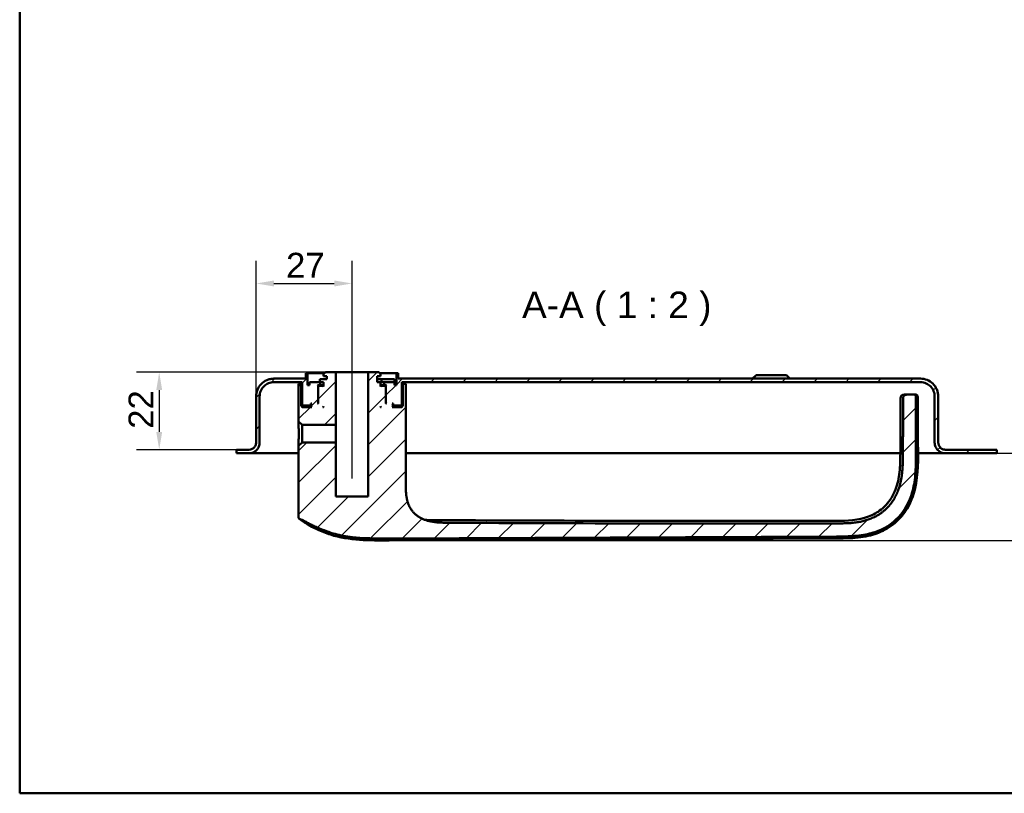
# Model space of a CAD drawing. Header units: millimetres. Extents: x 20 to 833, y 20 to 574.
# Tile 1 of 17: x 20 to 297, y 20 to 238. Entities that reach past the tile are written whole.
import ezdxf

# ---------------------------------------------------------------- set-up
doc = ezdxf.new("R2010")
doc.units = ezdxf.units.MM
doc.header["$LTSCALE"] = 2
for name, color, linetype, lineweight in [('Bemaßungen(DIN)', 7, 'Continuous', 25), ('Mittellinie(DIN)', 7, 'Continuous', 25), ('Sichtbare Kanten(DIN)', 7, 'Continuous', 50), ('Skizziergeometrie(DIN)', 7, 'Continuous', 50), ('Symbole(DIN)', 7, 'Continuous', 25)]:
    doc.layers.add(name, color=color, linetype=linetype, lineweight=lineweight)
doc.layers.add('Schraffur', color=179, linetype='Continuous', lineweight=9, true_color=0x1e1e47)
doc.styles.add('Aktuell-DINGroßer Text', font='arial.ttf')
doc.styles.add('STANDARD-DIN~0', font='arial.ttf')
doc.dimstyles.new('CAD-LAN', dxfattribs={"dimscale": 2, "dimtxt": 3.5, "dimasz": 2.5, "dimexe": 3.175, "dimexo": 0, "dimgap": 0.8, "dimtad": 1, "dimrnd": 1e-08, "dimtxsty": 'STANDARD-DIN~0', "dimcen": 0.09, "dimdle": 10, "dimclrd": 250, "dimclre": 250, "dimclrt": 250, "dimadec": 0, "dimazin": 2, "dimtfac": 1, "dimtmove": 0, "dimatfit": 3, "dimfxl": 1, "dimtolj": 1, "dimtzin": 0, "dimlwd": 25, "dimlwe": 25, "dimarcsym": 0})

# ---------------------------------------------------------------- blocks, each defined once
blk = doc.blocks.new('Ränder Standardrahmen')
at = {"layer": 'Skizziergeometrie(DIN)', "flags": 128}
blk.add_lwpolyline([(10, 10), (10, 287), (410, 287), (410, 10), (10, 10)], dxfattribs=at)
blk = doc.blocks.new('*D24')
at = {"layer": 'Bemaßungen(DIN)', "color": 250, "linetype": 'Continuous', "lineweight": 25, "true_color": 0x3f3f3f, "transparency": 16777216}
for p, q in [((86.55, 131.76), (86.55, 169.91)), ((113.55, 143.56), (113.55, 169.91)), ((91.55, 163.56), (108.55, 163.56))]:
    blk.add_line(p, q, dxfattribs=at)
at = {"layer": 'Bemaßungen(DIN)', "color": 250, "linetype": 'Continuous', "true_color": 0x3f3f3f, "transparency": 16777216}
for points in [[(91.55, 164.39), (91.55, 162.72), (86.55, 163.56)], [(108.55, 164.39), (108.55, 162.72), (113.55, 163.56)]]:
    blk.add_solid(points, dxfattribs=at)
at = {"layer": 'Defpoints', "color": 0, "linetype": 'Continuous', "transparency": 16777216}
for p in [(113.55, 163.56), (113.55, 143.56), (86.55, 131.76)]:
    blk.add_point(p, dxfattribs=at)
at = {"layer": 'Bemaßungen(DIN)', "color": 250, "linetype": 'Continuous', "lineweight": 25, "true_color": 0x3f3f3f, "transparency": 16777216, "insert": (94.97, 172.19), "char_height": 7, "attachment_point": 1, "style": 'STANDARD-DIN~0'}
blk.add_mtext('\\A1;27', dxfattribs=at)
blk = doc.blocks.new('*D25')
at = {"layer": 'Bemaßungen(DIN)', "color": 250, "linetype": 'Continuous', "lineweight": 25, "true_color": 0x3f3f3f, "transparency": 16777216}
for p, q in [((106.05, 138.56), (52.92, 138.56)), ((59.27, 133.56), (59.27, 121.76)), ((83.3, 116.76), (52.92, 116.76))]:
    blk.add_line(p, q, dxfattribs=at)
at = {"layer": 'Bemaßungen(DIN)', "color": 250, "linetype": 'Continuous', "true_color": 0x3f3f3f, "transparency": 16777216}
for points in [[(58.44, 133.56), (60.1, 133.56), (59.27, 138.56)], [(58.44, 121.76), (60.1, 121.76), (59.27, 116.76)]]:
    blk.add_solid(points, dxfattribs=at)
at = {"layer": 'Defpoints', "color": 0, "linetype": 'Continuous', "transparency": 16777216}
for p in [(106.05, 138.56), (59.27, 116.76), (83.3, 116.76)]:
    blk.add_point(p, dxfattribs=at)
at = {"layer": 'Bemaßungen(DIN)', "color": 250, "linetype": 'Continuous', "lineweight": 25, "true_color": 0x3f3f3f, "transparency": 16777216, "insert": (50.64, 122.62), "char_height": 7, "attachment_point": 1, "rotation": 90, "style": 'STANDARD-DIN~0'}
blk.add_mtext('\\A1;22', dxfattribs=at)
blk = doc.blocks.new('*D26')
at = {"layer": 'Bemaßungen(DIN)', "color": 250, "linetype": 'Continuous', "lineweight": 25, "true_color": 0x3f3f3f, "transparency": 16777216}
for p, q in [((295.05, 115.76), (329.99, 115.76)), ((323.64, 96.22), (323.64, 110.76)), ((121.93, 91.22), (329.99, 91.22))]:
    blk.add_line(p, q, dxfattribs=at)
at = {"layer": 'Bemaßungen(DIN)', "color": 250, "linetype": 'Continuous', "true_color": 0x3f3f3f, "transparency": 16777216}
for points in [[(322.8, 110.76), (324.47, 110.76), (323.64, 115.76)], [(322.8, 96.22), (324.47, 96.22), (323.64, 91.22)]]:
    blk.add_solid(points, dxfattribs=at)
at = {"layer": 'Defpoints', "color": 0, "linetype": 'Continuous', "transparency": 16777216}
for p in [(295.05, 115.76), (323.64, 115.76), (121.93, 91.22)]:
    blk.add_point(p, dxfattribs=at)
at = {"layer": 'Bemaßungen(DIN)', "color": 250, "linetype": 'Continuous', "lineweight": 25, "true_color": 0x3f3f3f, "transparency": 16777216, "insert": (314.89, 98.39), "char_height": 7, "attachment_point": 1, "rotation": 90, "style": 'STANDARD-DIN~0'}
blk.add_mtext('\\A1;25', dxfattribs=at)

msp = doc.modelspace()

# ---------------------------------------------------------------- hatches: boundary and pattern name
at = {"layer": 'Schraffur'}
h = msp.add_hatch(dxfattribs=at)
h.set_pattern_fill('ANSI31', color=256, scale=50.8, style=0)
h.set_pattern_definition([(45, (0, 0), (-4.49013, 4.49013), [])])
edge = h.paths.add_edge_path()
edge.add_line((87.546, 118.758), (87.546, 131.758))
edge.add_spline(control_points=[(87.546, 131.758), (87.546, 132.036), (87.574, 132.313), (87.687, 132.849), (87.769, 133.106), (88.087, 133.836), (88.391, 134.273), (89.138, 134.993), (89.571, 135.275), (90.522, 135.66), (91.03, 135.758), (91.546, 135.758)], knot_values=[-0.6314442, -0.6314442, -0.6314442, -0.6314442, -0.5478443, -0.5478443, -0.4667749, -0.4667749, -0.3085769, -0.3085769, -0.1547676, -0.1547676, 0, 0, 0, 0], degree=3, periodic=0)
edge.add_line((91.546, 135.758), (99.546, 135.758))
edge.add_line((99.546, 135.758), (99.546, 129.358))
edge.add_line((99.546, 129.358), (99.746, 129.158))
edge.add_line((99.746, 129.158), (101.846, 129.158))
edge.add_line((101.846, 129.158), (101.946, 129.258))
edge.add_line((101.946, 129.258), (101.946, 129.758))
edge.add_line((101.946, 129.758), (102.246, 129.758))
edge.add_line((102.246, 129.758), (102.046, 129.558))
edge.add_line((102.046, 129.558), (102.046, 128.958))
edge.add_line((102.046, 128.958), (102.246, 128.758))
edge.add_line((102.246, 128.758), (99.546, 128.758))
edge.add_line((99.546, 128.758), (99.246, 129.058))
edge.add_line((99.246, 129.058), (99.246, 135.258))
edge.add_line((99.246, 135.258), (98.503, 135.258))
edge.add_line((98.503, 135.258), (98.503, 132.758))
edge.add_line((98.503, 132.758), (98.503, 124.701))
edge.add_line((98.503, 124.701), (99.487, 123.716))
edge.add_line((99.487, 123.716), (108.996, 123.716))
edge.add_line((108.996, 123.716), (108.996, 138.558))
edge.add_line((108.996, 138.558), (106.046, 138.558))
edge.add_line((106.046, 138.558), (105.546, 138.058))
edge.add_line((105.546, 138.058), (105.546, 137.458))
edge.add_line((105.546, 137.458), (106.446, 137.458))
edge.add_line((106.446, 137.458), (106.446, 136.658))
edge.add_line((106.446, 136.658), (104.529, 136.658))
edge.add_line((104.529, 136.658), (104.529, 135.758))
edge.add_line((104.529, 135.758), (101.546, 135.758))
edge.add_line((101.546, 135.758), (101.546, 134.958))
edge.add_line((101.546, 134.958), (101.046, 134.958))
edge.add_line((101.046, 134.958), (101.046, 138.258))
edge.add_line((101.046, 138.258), (100.546, 138.258))
edge.add_line((100.546, 138.258), (100.546, 136.758))
edge.add_line((100.546, 136.758), (91.545, 136.758))
edge.add_spline(control_points=[(91.545, 136.758), (91.198, 136.758), (90.852, 136.722), (90.181, 136.581), (89.86, 136.478), (88.947, 136.081), (88.402, 135.701), (87.502, 134.767), (87.149, 134.226), (86.668, 133.037), (86.545, 132.402), (86.545, 131.758)], knot_values=[-0.7893052, -0.7893052, -0.7893052, -0.7893052, -0.6848053, -0.6848053, -0.5834686, -0.5834686, -0.3857211, -0.3857211, -0.1934595, -0.1934595, 0, 0, 0, 0], degree=3, periodic=0)
edge.add_line((86.545, 131.758), (86.545, 118.758))
edge.add_spline(control_points=[(86.545, 118.758), (86.545, 118.618), (86.531, 118.48), (86.475, 118.212), (86.434, 118.083), (86.275, 117.718), (86.123, 117.5), (85.749, 117.14), (85.533, 116.999), (85.057, 116.806), (84.803, 116.758), (84.545, 116.758)], knot_values=[-0.3157221, -0.3157221, -0.3157221, -0.3157221, -0.2739221, -0.2739221, -0.2333875, -0.2333875, -0.1542884, -0.1542884, -0.0773838, -0.0773838, -0.0000019, -0.0000019, -0.0000019, -0.0000019], degree=3, periodic=0)
edge.add_line((84.545, 116.758), (82.046, 116.758))
edge.add_line((82.046, 116.758), (82.046, 116.728))
edge.add_line((82.046, 116.728), (81.046, 116.728))
edge.add_line((81.046, 116.728), (81.046, 115.758))
edge.add_line((81.046, 115.758), (84.546, 115.758))
edge.add_spline(control_points=[(84.546, 115.758), (84.754, 115.758), (84.962, 115.779), (85.364, 115.864), (85.557, 115.925), (86.104, 116.164), (86.432, 116.392), (86.972, 116.952), (87.183, 117.277), (87.472, 117.99), (87.546, 118.371), (87.546, 118.758)], knot_values=[-0.4735831, -0.4735831, -0.4735831, -0.4735831, -0.4108832, -0.4108832, -0.3500812, -0.3500812, -0.2314327, -0.2314327, -0.1160757, -0.1160757, 0, 0, 0, 0], degree=3, periodic=0)
h.paths.add_polyline_path([(104.246, 134.758), (104.046, 134.558), (104.046, 129.758), (103.796, 129.758), (103.996, 129.958), (103.996, 134.758), (103.796, 134.958), (104.546, 134.958), (104.546, 135.758), (105.546, 135.758), (105.546, 134.558), (105.346, 134.758)], flags=0)
h.paths.add_polyline_path([(105.546, 128.958), (105.546, 128.758), (105.346, 128.758)], flags=0)
edge = h.paths.add_edge_path()
edge.add_line((121.046, 138.558), (118.096, 138.558))
edge.add_line((118.096, 138.558), (118.096, 103.558))
edge.add_line((118.096, 103.558), (108.996, 103.558))
edge.add_line((108.996, 103.558), (108.996, 118.799))
edge.add_line((108.996, 118.799), (99.487, 118.799))
edge.add_line((99.487, 118.799), (98.503, 117.815))
edge.add_line((98.503, 117.815), (98.503, 97.845))
edge.add_spline(control_points=[(98.503, 97.845), (98.503, 97.753), (98.503, 97.66), (98.53, 97.528), (98.546, 97.482), (98.598, 97.395), (98.632, 97.359), (98.754, 97.269), (98.855, 97.231), (98.96, 97.189)], knot_values=[-0.0976377, -0.0976377, -0.0976377, -0.0976377, -0.06823, -0.06823, -0.0514817, -0.0514817, -0.0338045, -0.0338045, -0.0000168, -0.0000168, -0.0000168, -0.0000168], degree=3, periodic=0)
edge.add_spline(control_points=[(98.96, 97.189), (99.01, 97.169), (99.061, 97.149), (99.113, 97.127), (99.37, 97.02), (99.621, 96.904), (99.87, 96.784), (99.92, 96.76), (99.97, 96.736), (100.02, 96.712), (100.07, 96.687), (100.119, 96.663), (100.169, 96.638), (100.466, 96.491), (100.762, 96.339), (101.057, 96.186), (101.155, 96.135), (101.253, 96.085), (101.352, 96.034), (101.745, 95.831), (102.14, 95.629), (102.543, 95.433), (102.946, 95.237), (103.28, 95.083), (103.744, 94.879)], knot_values=[0, 0, 0, 0, 0.0162623, 0.0162623, 0.0162623, 0.0975741, 0.0975741, 0.0975741, 0.1138364, 0.1138364, 0.1138364, 0.1300988, 0.1300988, 0.1300988, 0.2276728, 0.2276728, 0.2276728, 0.2601975, 0.2601975, 0.2601975, 0.3902963, 0.3902963, 0.3902963, 0.5203951, 0.5203951, 0.5203951, 0.5203951], degree=3, periodic=0)
edge.add_spline(control_points=[(103.744, 94.879), (105.57, 94.075), (107.25, 93.459), (108.785, 93.033)], knot_values=[0, 0, 0, 0, 0.5374565, 0.5374565, 0.5374565, 0.5374565], degree=3, periodic=0)
edge.add_spline(control_points=[(108.785, 93.033), (110.299, 92.613), (111.909, 92.308), (113.689, 92.104)], knot_values=[0, 0, 0, 0, 0.5001725, 0.5001725, 0.5001725, 0.5001725], degree=3, periodic=0)
edge.add_spline(control_points=[(113.689, 92.104), (115.043, 91.949), (116.425, 91.859), (117.985, 91.815), (119.544, 91.771), (121.012, 91.779), (122.478, 91.785)], knot_values=[0, 0, 0, 0, 0.4403832, 0.4403832, 0.4403832, 0.8807664, 0.8807664, 0.8807664, 0.8807664], degree=3, periodic=0)
edge.add_line((122.478, 91.785), (249.951, 92.332))
edge.add_spline(control_points=[(249.951, 92.332), (251.021, 92.336), (252.092, 92.339), (253.233, 92.38), (254.375, 92.42), (255.378, 92.496), (256.241, 92.596), (257.968, 92.798), (259.373, 93.112), (260.696, 93.553), (265.987, 95.317), (269.61, 99.2), (271.224, 104.836), (271.627, 106.246), (271.91, 107.741), (272.085, 109.578), (272.172, 110.497), (272.234, 111.563), (272.262, 112.777), (272.291, 113.992), (272.284, 115.13), (272.279, 116.267)], knot_values=[0, 0, 0, 0, 0.2406476, 0.2406476, 0.2406476, 0.4812952, 0.4812952, 0.4812952, 0.9625904, 0.9625904, 0.9625904, 2.8877711, 2.8877711, 2.8877711, 3.3690663, 3.3690663, 3.3690663, 3.6097139, 3.6097139, 3.6097139, 3.8503615, 3.8503615, 3.8503615, 3.8503615], degree=3, periodic=0)
edge.add_spline(control_points=[(272.279, 116.267), (272.274, 117.552), (272.268, 118.838), (272.263, 120.123), (272.255, 122.061), (272.247, 124.068), (272.241, 126.016), (272.235, 127.943), (272.231, 129.774), (272.231, 131.692)], knot_values=[0, 0, 0, 0, 0.2736533, 0.2736533, 0.2736533, 0.6863138, 0.6863138, 0.6863138, 1.0946134, 1.0946134, 1.0946134, 1.0946134], degree=3, periodic=0)
edge.add_spline(control_points=[(272.231, 131.692), (272.231, 131.797), (272.231, 131.906), (272.194, 132.039), (272.178, 132.076), (272.132, 132.142), (272.104, 132.168), (272.029, 132.215), (271.982, 132.231), (271.849, 132.258), (271.757, 132.258), (271.666, 132.258)], knot_values=[-0.099681, -0.099681, -0.099681, -0.099681, -0.0686628, -0.0686628, -0.0555765, -0.0555765, -0.0431631, -0.0431631, -0.027324, -0.027324, -0.0000075, -0.0000075, -0.0000075, -0.0000075], degree=3, periodic=0)
edge.add_line((271.666, 132.258), (270.076, 132.258))
edge.add_spline(control_points=[(270.076, 132.258), (269.5, 132.258), (268.978, 132.258), (268.665, 131.917), (268.665, 131.41), (268.665, 130.844)], knot_values=[0, 0, 0, 0, 0, 0, 1, 1, 1, 1, 1, 1], degree=5, periodic=0)
edge.add_spline(control_points=[(268.665, 130.844), (268.664, 127.48), (268.647, 123.592), (268.617, 116.295)], knot_values=[0, 0, 0, 0, 1.0033721, 1.0033721, 1.0033721, 1.0033721], weights=[1.0000845, 1.0006869, 1.00552, 1.044297], degree=3, periodic=0)
edge.add_spline(control_points=[(268.617, 116.295), (268.583, 108.204), (268.555, 101.724), (262.363, 96.047), (256.403, 96.019), (249.867, 95.995)], knot_values=[0, 0, 0, 0, 0, 0, 1, 1, 1, 1, 1, 1], degree=5, periodic=0)
edge.add_spline(control_points=[(249.867, 95.995), (213.67, 95.867), (177.473, 96.009), (141.277, 96.167)], knot_values=[0.0000183, 0.0000183, 0.0000183, 0.0000183, 10.8591286, 10.8591286, 10.8591286, 10.8591286], degree=3, periodic=0)
edge.add_spline(control_points=[(141.277, 96.167), (136.243, 96.189), (132.216, 96.207), (128.689, 99.337), (128.689, 102.895), (128.689, 107.341)], knot_values=[0, 0, 0, 0, 0, 0, 1, 1, 1, 1, 1, 1], degree=5, periodic=0)
edge.add_line((128.689, 107.341), (128.689, 132.758))
edge.add_line((128.689, 132.758), (128.689, 135.258))
edge.add_line((128.689, 135.258), (127.846, 135.258))
edge.add_line((127.846, 135.258), (127.846, 129.058))
edge.add_line((127.846, 129.058), (127.546, 128.758))
edge.add_line((127.546, 128.758), (124.846, 128.758))
edge.add_line((124.846, 128.758), (125.046, 128.958))
edge.add_line((125.046, 128.958), (125.046, 129.558))
edge.add_line((125.046, 129.558), (124.846, 129.758))
edge.add_line((124.846, 129.758), (125.146, 129.758))
edge.add_line((125.146, 129.758), (125.146, 129.258))
edge.add_line((125.146, 129.258), (125.246, 129.158))
edge.add_line((125.246, 129.158), (127.346, 129.158))
edge.add_line((127.346, 129.158), (127.546, 129.358))
edge.add_line((127.546, 129.358), (127.546, 135.758))
edge.add_line((127.546, 135.758), (273.546, 135.758))
edge.add_spline(control_points=[(273.546, 135.758), (273.824, 135.758), (274.101, 135.729), (274.637, 135.616), (274.894, 135.534), (275.624, 135.216), (276.06, 134.912), (276.78, 134.165), (277.063, 133.732), (277.448, 132.781), (277.546, 132.274), (277.546, 131.758)], knot_values=[-0.6314442, -0.6314442, -0.6314442, -0.6314442, -0.5478443, -0.5478443, -0.4667749, -0.4667749, -0.3085769, -0.3085769, -0.1547676, -0.1547676, 0, 0, 0, 0], degree=3, periodic=0)
edge.add_line((277.546, 131.758), (277.546, 118.758))
edge.add_spline(control_points=[(277.546, 118.758), (277.546, 118.549), (277.567, 118.341), (277.651, 117.939), (277.713, 117.746), (277.951, 117.199), (278.18, 116.871), (278.74, 116.331), (279.065, 116.12), (279.778, 115.831), (280.159, 115.758), (280.546, 115.758)], knot_values=[-0.4735831, -0.4735831, -0.4735831, -0.4735831, -0.4108832, -0.4108832, -0.3500812, -0.3500812, -0.2314327, -0.2314327, -0.1160757, -0.1160757, 0, 0, 0, 0], degree=3, periodic=0)
edge.add_line((280.546, 115.758), (295.046, 115.758))
edge.add_line((295.046, 115.758), (295.046, 116.758))
edge.add_line((295.046, 116.758), (280.545, 116.758))
edge.add_spline(control_points=[(280.545, 116.758), (280.406, 116.758), (280.268, 116.772), (280, 116.828), (279.871, 116.869), (279.506, 117.028), (279.288, 117.18), (278.928, 117.554), (278.787, 117.77), (278.594, 118.246), (278.545, 118.5), (278.545, 118.758)], knot_values=[-0.3157143, -0.3157143, -0.3157143, -0.3157143, -0.2739221, -0.2739221, -0.2333875, -0.2333875, -0.1542884, -0.1542884, -0.0773838, -0.0773838, 0, 0, 0, 0], degree=3, periodic=0)
edge.add_line((278.545, 118.758), (278.545, 131.758))
edge.add_spline(control_points=[(278.545, 131.758), (278.545, 132.105), (278.51, 132.452), (278.369, 133.122), (278.266, 133.443), (277.869, 134.356), (277.489, 134.901), (276.555, 135.801), (276.014, 136.154), (274.824, 136.636), (274.19, 136.758), (273.545, 136.758)], knot_values=[-0.7893052, -0.7893052, -0.7893052, -0.7893052, -0.6848053, -0.6848053, -0.5834686, -0.5834686, -0.3857211, -0.3857211, -0.1934595, -0.1934595, 0, 0, 0, 0], degree=3, periodic=0)
edge.add_line((273.545, 136.758), (126.546, 136.758))
edge.add_line((126.546, 136.758), (126.546, 138.258))
edge.add_line((126.546, 138.258), (126.046, 138.258))
edge.add_line((126.046, 138.258), (126.046, 134.958))
edge.add_line((126.046, 134.958), (125.546, 134.958))
edge.add_line((125.546, 134.958), (125.546, 135.758))
edge.add_line((125.546, 135.758), (122.546, 135.758))
edge.add_line((122.546, 135.758), (122.546, 134.958))
edge.add_line((122.546, 134.958), (123.296, 134.958))
edge.add_line((123.296, 134.958), (123.096, 134.758))
edge.add_line((123.096, 134.758), (123.096, 129.958))
edge.add_line((123.096, 129.958), (123.296, 129.758))
edge.add_line((123.296, 129.758), (123.046, 129.758))
edge.add_line((123.046, 129.758), (123.046, 134.558))
edge.add_line((123.046, 134.558), (122.846, 134.758))
edge.add_line((122.846, 134.758), (121.746, 134.758))
edge.add_line((121.746, 134.758), (121.546, 134.558))
edge.add_line((121.546, 134.558), (121.546, 135.758))
edge.add_line((121.546, 135.758), (120.646, 135.758))
edge.add_line((120.646, 135.758), (120.646, 137.458))
edge.add_line((120.646, 137.458), (121.546, 137.458))
edge.add_line((121.546, 137.458), (121.546, 138.058))
edge.add_line((121.546, 138.058), (121.046, 138.558))
h.paths.add_polyline_path([(121.546, 128.758), (121.546, 128.958), (121.746, 128.758)], flags=0)

# ---------------------------------------------------------------- linework, layer by layer
at = {"layer": 'Mittellinie(DIN)', "linetype": 'Continuous'}
msp.add_line((113.546, 108.637), (113.546, 143.558), dxfattribs=at)
at = {"layer": 'Sichtbare Kanten(DIN)'}
for p, q in [((100.546, 136.758), (91.545, 136.758)), ((101.046, 138.258), (100.546, 138.258)), ((100.546, 138.258), (100.546, 136.758)), ((100.546, 138.258), (100.546, 136.758)), ((101.046, 134.958), (101.046, 138.258)), ((101.046, 138.258), (105.746, 138.258)), ((106.446, 136.658), (104.529, 136.658)), ((104.529, 136.658), (104.529, 135.758)), ((104.529, 136.658), (104.529, 135.758)), ((106.046, 138.558), (105.546, 138.058)), ((106.046, 138.558), (105.546, 138.058)), ((105.546, 138.058), (105.546, 137.458)), ((105.546, 137.458), (105.546, 138.058)), ((105.546, 137.458), (106.446, 137.458)), ((108.996, 138.558), (106.046, 138.558)), ((106.446, 137.458), (106.446, 136.658)), ((106.446, 136.658), (106.446, 137.458)), ((108.996, 123.716), (108.996, 138.558)), ((108.996, 138.558), (118.096, 138.558)), ((121.046, 138.558), (118.096, 138.558)), ((118.096, 138.558), (118.096, 103.558)), ((120.646, 135.758), (120.646, 137.458)), ((120.646, 137.458), (121.546, 137.458)), ((120.646, 135.758), (120.646, 137.458)), ((121.804, 136.658), (120.646, 136.658)), ((121.546, 138.058), (121.046, 138.558)), ((121.046, 138.558), (121.546, 138.058)), ((121.346, 138.258), (126.046, 138.258)), ((121.546, 137.458), (121.546, 138.058)), ((121.546, 137.458), (121.546, 138.058)), ((121.804, 136.658), (121.804, 135.758)), ((125.504, 136.658), (121.804, 136.658)), ((125.504, 136.658), (125.504, 135.758)), ((126.546, 138.258), (126.046, 138.258)), ((126.046, 138.258), (126.046, 134.958)), ((126.546, 136.758), (126.546, 138.258)), ((126.546, 138.258), (126.546, 136.758)), ((273.545, 136.758), (126.546, 136.758)), ((227.296, 137.758), (226.296, 136.758)), ((227.296, 137.758), (235.796, 137.758)), ((235.796, 137.758), (236.796, 136.758)), ((91.546, 135.758), (99.546, 135.758)), ((99.246, 135.258), (98.503, 135.258)), ((98.503, 135.258), (98.503, 132.758)), ((99.246, 129.058), (99.246, 135.258)), ((99.546, 135.258), (99.246, 135.258)), ((99.546, 135.758), (99.546, 129.358)), ((99.546, 135.758), (99.546, 129.358)), ((101.546, 134.958), (101.046, 134.958)), ((104.529, 135.758), (101.546, 135.758)), ((101.546, 135.758), (101.546, 134.958)), ((101.546, 134.958), (101.546, 135.758)), ((103.996, 134.758), (103.796, 134.958)), ((103.796, 134.958), (104.546, 134.958)), ((103.996, 129.958), (103.996, 134.758)), ((103.996, 134.758), (104.246, 134.758)), ((104.246, 134.758), (104.046, 134.558)), ((104.246, 134.758), (104.046, 134.558)), ((104.046, 134.558), (104.046, 129.758)), ((104.046, 134.558), (104.046, 129.758)), ((105.346, 134.758), (104.246, 134.758)), ((104.546, 134.958), (104.546, 135.758)), ((104.546, 135.758), (105.546, 135.758)), ((105.546, 134.958), (104.546, 134.958)), ((105.546, 134.558), (105.346, 134.758)), ((105.546, 134.758), (105.346, 134.758)), ((105.546, 135.758), (105.546, 134.558)), ((105.546, 134.558), (105.546, 135.758)), ((121.546, 135.758), (120.646, 135.758)), ((121.546, 134.558), (121.546, 135.758)), ((121.546, 135.758), (121.804, 135.758)), ((121.546, 134.558), (121.546, 135.758)), ((122.546, 134.958), (121.546, 134.958)), ((121.746, 134.758), (121.546, 134.558)), ((121.746, 134.758), (121.546, 134.758)), ((122.846, 134.758), (121.746, 134.758)), ((121.804, 135.758), (122.524, 135.758)), ((122.524, 135.758), (122.546, 135.758)), ((125.546, 135.758), (122.546, 135.758)), ((122.546, 135.758), (122.546, 134.958)), ((122.546, 134.958), (123.296, 134.958)), ((123.046, 134.558), (122.846, 134.758)), ((122.846, 134.758), (123.096, 134.758)), ((122.846, 134.758), (123.046, 134.558)), ((123.046, 129.758), (123.046, 134.558)), ((123.046, 134.558), (123.046, 129.758)), ((123.296, 134.958), (123.096, 134.758)), ((123.096, 134.758), (123.096, 129.958)), ((125.546, 134.958), (125.546, 135.758)), ((125.546, 134.958), (125.546, 135.758)), ((126.046, 134.958), (125.546, 134.958)), ((127.546, 129.358), (127.546, 135.758)), ((127.546, 135.758), (273.546, 135.758)), ((127.546, 135.758), (127.546, 129.358)), ((127.846, 135.258), (127.546, 135.258)), ((128.689, 135.258), (127.846, 135.258)), ((127.846, 135.258), (127.846, 129.058)), ((128.689, 132.758), (128.689, 135.258)), ((128.689, 132.758), (128.689, 135.258)), ((86.545, 131.758), (86.545, 118.758)), ((86.545, 118.758), (86.545, 131.758)), ((87.546, 118.758), (87.546, 131.758)), ((98.503, 124.701), (98.503, 132.758)), ((98.503, 132.758), (98.503, 132.758)), ((98.503, 132.758), (98.503, 124.701)), ((128.689, 132.758), (128.689, 107.341)), ((128.689, 132.758), (128.689, 107.341)), ((270.076, 132.258), (269.373, 132.258)), ((271.666, 132.258), (270.076, 132.258)), ((277.546, 131.758), (277.546, 118.758)), ((278.545, 118.758), (278.545, 131.758)), ((278.546, 131.758), (278.545, 131.758)), ((278.546, 118.758), (278.546, 131.758)), ((99.546, 128.758), (99.246, 129.058)), ((102.046, 129.058), (99.246, 129.058)), ((99.546, 129.358), (99.746, 129.158)), ((99.746, 129.158), (99.546, 129.358)), ((102.246, 128.758), (99.546, 128.758)), ((99.746, 129.158), (101.846, 129.158)), ((101.846, 129.158), (101.946, 129.258)), ((101.846, 129.158), (102.046, 129.158)), ((101.946, 129.258), (101.946, 129.758)), ((101.946, 129.758), (102.246, 129.758)), ((102.046, 129.258), (101.946, 129.258)), ((102.246, 129.758), (102.046, 129.558)), ((102.246, 129.758), (102.046, 129.558)), ((102.046, 129.558), (102.046, 128.958)), ((102.046, 129.558), (102.046, 128.958)), ((102.046, 128.958), (102.246, 128.758)), ((102.246, 128.758), (102.046, 128.958)), ((103.796, 129.758), (103.996, 129.958)), ((104.046, 129.758), (103.796, 129.758)), ((104.046, 129.958), (103.996, 129.958)), ((105.346, 128.758), (105.546, 128.958)), ((105.546, 128.758), (105.346, 128.758)), ((105.546, 128.958), (105.546, 128.758)), ((105.546, 128.758), (105.546, 128.958)), ((121.546, 128.758), (121.546, 128.958)), ((121.546, 128.958), (121.746, 128.758)), ((121.546, 128.758), (121.546, 128.958)), ((121.746, 128.758), (121.546, 128.758)), ((123.096, 129.958), (123.046, 129.958)), ((123.296, 129.758), (123.046, 129.758)), ((123.096, 129.958), (123.296, 129.758)), ((125.046, 129.558), (124.846, 129.758)), ((124.846, 129.758), (125.146, 129.758)), ((124.846, 129.758), (125.046, 129.558)), ((124.846, 128.758), (125.046, 128.958)), ((124.846, 128.758), (125.046, 128.958)), ((127.546, 128.758), (124.846, 128.758)), ((125.046, 128.958), (125.046, 129.558)), ((125.046, 129.558), (125.046, 128.958)), ((125.146, 129.258), (125.046, 129.258)), ((125.046, 129.158), (125.246, 129.158)), ((127.846, 129.058), (125.046, 129.058)), ((125.146, 129.758), (125.146, 129.258)), ((125.146, 129.258), (125.246, 129.158)), ((125.246, 129.158), (127.346, 129.158)), ((127.346, 129.158), (127.546, 129.358)), ((127.346, 129.158), (127.546, 129.358)), ((127.846, 129.058), (127.546, 128.758)), ((98.503, 124.701), (99.487, 123.716)), ((99.487, 123.716), (108.996, 123.716)), ((99.487, 118.799), (99.487, 123.716)), ((108.996, 118.799), (108.996, 123.716)), ((82.046, 116.728), (81.046, 116.728)), ((81.046, 116.728), (81.046, 115.758)), ((81.046, 115.758), (81.046, 116.728)), ((84.545, 116.758), (82.046, 116.758)), ((82.046, 116.758), (82.046, 116.728)), ((82.046, 116.758), (82.046, 116.728)), ((86.545, 118.758), (86.545, 118.758)), ((99.487, 118.799), (98.503, 117.815)), ((98.503, 97.845), (98.503, 117.815)), ((98.503, 117.815), (98.503, 97.845)), ((108.996, 118.799), (99.487, 118.799)), ((108.996, 103.558), (108.996, 118.799)), ((295.046, 116.758), (280.545, 116.758)), ((295.046, 115.758), (295.046, 116.758)), ((295.046, 115.758), (295.046, 116.728)), ((81.046, 115.758), (84.546, 115.758)), ((98.503, 115.758), (84.546, 115.758)), ((255.007, 115.758), (128.689, 115.758)), ((267.886, 115.758), (255.007, 115.758)), ((275.233, 115.758), (272.866, 115.758)), ((280.546, 115.758), (275.233, 115.758)), ((280.546, 115.758), (295.046, 115.758)), ((295.046, 115.758), (295.046, 115.758)), ((118.096, 103.558), (108.996, 103.558)), ((122.478, 91.785), (249.951, 92.332))]:
    msp.add_line(p, q, dxfattribs=at)
for points, degree, knots in [([(91.545, 136.758), (91.198, 136.758), (90.852, 136.722), (90.181, 136.581), (89.86, 136.478), (88.947, 136.081), (88.402, 135.701), (87.502, 134.767), (87.149, 134.226), (86.668, 133.037), (86.545, 132.402), (86.545, 131.758)], 3, [-0.78930523, -0.78930523, -0.78930523, -0.78930523, -0.68480532, -0.68480532, -0.58346864, -0.58346864, -0.38572109, -0.38572109, -0.19345948, -0.19345948, 0, 0, 0, 0]), ([(278.545, 131.758), (278.545, 132.105), (278.51, 132.452), (278.369, 133.122), (278.266, 133.443), (277.869, 134.356), (277.489, 134.901), (276.555, 135.801), (276.014, 136.154), (274.824, 136.636), (274.19, 136.758), (273.545, 136.758)], 3, [-0.78930523, -0.78930523, -0.78930523, -0.78930523, -0.68480532, -0.68480532, -0.58346864, -0.58346864, -0.38572109, -0.38572109, -0.19345948, -0.19345948, 0, 0, 0, 0]), ([(87.546, 131.758), (87.546, 132.036), (87.574, 132.313), (87.687, 132.849), (87.769, 133.106), (88.087, 133.836), (88.391, 134.273), (89.138, 134.993), (89.571, 135.275), (90.522, 135.66), (91.03, 135.758), (91.546, 135.758)], 3, [-0.63144419, -0.63144419, -0.63144419, -0.63144419, -0.54784426, -0.54784426, -0.46677491, -0.46677491, -0.30857687, -0.30857687, -0.15476759, -0.15476759, 0, 0, 0, 0]), ([(273.546, 135.758), (273.824, 135.758), (274.101, 135.729), (274.637, 135.616), (274.894, 135.534), (275.624, 135.216), (276.06, 134.912), (276.78, 134.165), (277.063, 133.732), (277.448, 132.781), (277.546, 132.274), (277.546, 131.758)], 3, [-0.63144419, -0.63144419, -0.63144419, -0.63144419, -0.54784426, -0.54784426, -0.46677491, -0.46677491, -0.30857687, -0.30857687, -0.15476759, -0.15476759, 0, 0, 0, 0]), ([(267.936, 130.839), (267.936, 131.003), (267.936, 131.168), (267.964, 131.462), (267.988, 131.595), (268.06, 131.779), (268.09, 131.839), (268.166, 131.947), (268.212, 131.997), (268.315, 132.08), (268.373, 132.114), (268.555, 132.195), (268.689, 132.223), (268.951, 132.253), (269.083, 132.256), (269.231, 132.257), (269.247, 132.257), (269.28, 132.258), (269.297, 132.258), (269.316, 132.258), (269.319, 132.258), (269.329, 132.258), (269.334, 132.258), (269.34, 132.258), (269.341, 132.258), (269.344, 132.258), (269.344, 132.258), (269.345, 132.258), (269.345, 132.258), (269.345, 132.258), (269.346, 132.258), (269.346, 132.258), (269.346, 132.258), (269.346, 132.258), (269.347, 132.258), (269.347, 132.258), (269.348, 132.258), (269.348, 132.258), (269.348, 132.258), (269.349, 132.258), (269.349, 132.258), (269.349, 132.258), (269.349, 132.258), (269.349, 132.258), (269.349, 132.258), (269.354, 132.258), (269.367, 132.258), (269.343, 132.258)], 3, [0, 0, 0, 0, 0.04919519, 0.04919519, 0.08880795, 0.08880795, 0.10860502, 0.10860502, 0.12847003, 0.12847003, 0.14831228, 0.14831228, 0.18826397, 0.18826397, 0.2276899, 0.2276899, 0.23260936, 0.23260936, 0.23756888, 0.23756888, 0.23880471, 0.23880471, 0.24132124, 0.24132124, 0.242551, 0.242551, 0.2428589, 0.2428589, 0.24293607, 0.24293607, 0.24297482, 0.24297482, 0.24299419, 0.24299419, 0.24314956, 0.24314956, 0.24363328, 0.24363328, 0.24464435, 0.24464435, 0.24563161, 0.24563161, 0.24569141, 0.24569141, 0.24570633, 0.24570633, 0.27123588, 0.27123588, 0.27123588, 0.27123588]), ([(272.231, 131.692), (272.231, 131.797), (272.231, 131.906), (272.194, 132.039), (272.178, 132.076), (272.132, 132.142), (272.104, 132.168), (272.029, 132.215), (271.982, 132.231), (271.849, 132.258), (271.757, 132.258), (271.666, 132.258)], 3, [-0.09968096, -0.09968096, -0.09968096, -0.09968096, -0.068662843, -0.068662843, -0.055576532, -0.055576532, -0.043163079, -0.043163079, -0.027323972, -0.027323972, -0.000007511, -0.000007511, -0.000007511, -0.000007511]), ([(271.672, 132.258), (271.674, 132.258), (271.675, 132.258), (271.678, 132.258), (271.679, 132.258), (271.683, 132.258), (271.684, 132.258), (271.688, 132.258), (271.69, 132.258), (271.694, 132.258), (271.697, 132.258), (271.704, 132.258), (271.707, 132.258), (271.718, 132.258), (271.724, 132.258), (271.741, 132.257), (271.748, 132.257), (271.757, 132.257), (271.758, 132.257), (271.758, 132.257)], 3, [0, 0, 0, 0, 0.000403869, 0.000403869, 0.000877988, 0.000877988, 0.001462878, 0.001462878, 0.002335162, 0.002335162, 0.00383096, 0.00383096, 0.006782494, 0.006782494, 0.013501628, 0.013501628, 0.030702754, 0.030702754, 0.044986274, 0.044986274, 0.044986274, 0.044986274]), ([(271.687, 132.258), (271.687, 132.258), (271.687, 132.258), (271.687, 132.258), (271.687, 132.258), (271.687, 132.258), (271.687, 132.258), (271.688, 132.258), (271.689, 132.258), (271.692, 132.258), (271.693, 132.258), (271.698, 132.258), (271.701, 132.258), (271.706, 132.258), (271.708, 132.258), (271.715, 132.258), (271.719, 132.258), (271.727, 132.258), (271.731, 132.258), (271.748, 132.258), (271.757, 132.257), (271.779, 132.257), (271.785, 132.257), (271.785, 132.257)], 3, [0, 0, 0, 0, 0.000010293, 0.000010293, 0.000026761, 0.000026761, 0.000059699, 0.000059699, 0.000324, 0.000324, 0.000855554, 0.000855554, 0.001921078, 0.001921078, 0.003044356, 0.003044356, 0.005529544, 0.005529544, 0.008837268, 0.008837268, 0.021769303, 0.021769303, 0.048439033, 0.048439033, 0.048439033, 0.048439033]), ([(271.711, 132.258), (271.708, 132.258), (271.705, 132.258), (271.703, 132.258), (271.7, 132.258), (271.698, 132.258), (271.697, 132.258)], 5, [0.804633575, 0.804633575, 0.804633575, 0.804633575, 0.804633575, 0.804633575, 0.873918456, 0.891515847, 0.891515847, 0.891515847, 0.891515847, 0.891515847, 0.891515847]), ([(271.711, 132.258), (271.713, 132.258), (271.716, 132.258), (271.722, 132.258), (271.724, 132.258), (271.729, 132.258), (271.732, 132.258), (271.738, 132.258), (271.742, 132.258), (271.75, 132.258), (271.755, 132.258), (271.768, 132.258), (271.775, 132.258), (271.794, 132.257), (271.804, 132.257), (271.825, 132.257), (271.832, 132.256), (271.832, 132.256)], 3, [0, 0, 0, 0, 0.000852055, 0.000852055, 0.001661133, 0.001661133, 0.002718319, 0.002718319, 0.004337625, 0.004337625, 0.007196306, 0.007196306, 0.012980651, 0.012980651, 0.026138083, 0.026138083, 0.049714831, 0.049714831, 0.049714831, 0.049714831]), ([(271.746, 132.258), (271.746, 132.258), (271.746, 132.258), (271.746, 132.258), (271.746, 132.258), (271.746, 132.258), (271.746, 132.258), (271.748, 132.258), (271.749, 132.258), (271.752, 132.258), (271.755, 132.258), (271.762, 132.258), (271.767, 132.258), (271.775, 132.258), (271.779, 132.258), (271.793, 132.258), (271.801, 132.258), (271.838, 132.257), (271.855, 132.257), (271.888, 132.256), (271.897, 132.255), (271.897, 132.255)], 3, [0, 0, 0, 0, 0.000011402, 0.000011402, 0.000034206, 0.000034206, 0.000079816, 0.000079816, 0.000445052, 0.000445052, 0.001177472, 0.001177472, 0.002650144, 0.002650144, 0.004115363, 0.004115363, 0.008291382, 0.008291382, 0.025136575, 0.025136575, 0.05018575, 0.05018575, 0.05018575, 0.05018575]), ([(271.808, 132.258), (271.807, 132.258), (271.801, 132.258), (271.796, 132.259), (271.792, 132.258), (271.787, 132.258), (271.783, 132.258)], 5, [0.419921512, 0.419921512, 0.419921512, 0.419921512, 0.419921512, 0.419921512, 0.438992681, 0.492309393, 0.492309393, 0.492309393, 0.492309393, 0.492309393, 0.492309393]), ([(271.795, 132.258), (271.795, 132.258), (271.796, 132.258), (271.796, 132.258), (271.796, 132.258), (271.797, 132.258), (271.798, 132.258), (271.801, 132.258), (271.802, 132.258), (271.809, 132.258), (271.813, 132.258), (271.825, 132.258), (271.833, 132.258), (271.853, 132.258), (271.864, 132.258), (271.883, 132.258), (271.891, 132.258), (271.922, 132.257), (271.939, 132.256), (271.964, 132.255), (271.972, 132.254), (271.979, 132.254), (271.98, 132.253), (271.982, 132.253), (271.982, 132.253), (271.983, 132.253), (271.983, 132.253), (271.983, 132.253)], 3, [0, 0, 0, 0, 0.00004951, 0.00004951, 0.000148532, 0.000148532, 0.000352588, 0.000352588, 0.000897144, 0.000897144, 0.00226779, 0.00226779, 0.004712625, 0.004712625, 0.009430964, 0.009430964, 0.013933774, 0.013933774, 0.028056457, 0.028056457, 0.042358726, 0.042358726, 0.047113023, 0.047113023, 0.04869738, 0.04869738, 0.052946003, 0.052946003, 0.052946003, 0.052946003]), ([(271.87, 132.259), (271.88, 132.259), (271.889, 132.259), (271.907, 132.259), (271.916, 132.259), (271.934, 132.259), (271.943, 132.259), (271.963, 132.259), (271.973, 132.258), (271.997, 132.258), (272.009, 132.257), (272.038, 132.256), (272.05, 132.255), (272.074, 132.253), (272.081, 132.252), (272.081, 132.252)], 3, [0, 0, 0, 0, 0.002845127, 0.002845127, 0.005649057, 0.005649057, 0.009033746, 0.009033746, 0.013894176, 0.013894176, 0.021670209, 0.021670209, 0.034751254, 0.034751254, 0.05437287, 0.05437287, 0.05437287, 0.05437287]), ([(271.977, 132.26), (271.977, 132.26), (271.977, 132.26), (271.977, 132.26), (271.977, 132.26), (271.977, 132.26), (271.977, 132.26), (271.978, 132.26), (271.978, 132.26), (271.98, 132.26), (271.981, 132.26), (271.986, 132.26), (271.988, 132.26), (272.002, 132.26), (272.014, 132.26), (272.035, 132.26), (272.045, 132.26), (272.073, 132.259), (272.089, 132.259), (272.132, 132.257), (272.154, 132.256), (272.207, 132.251), (272.224, 132.249), (272.225, 132.249), (272.225, 132.249), (272.225, 132.249)], 3, [0, 0, 0, 0, 0.000013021, 0.000013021, 0.000039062, 0.000039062, 0.000091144, 0.000091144, 0.000195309, 0.000195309, 0.000612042, 0.000612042, 0.001445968, 0.001445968, 0.0048141, 0.0048141, 0.008167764, 0.008167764, 0.014892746, 0.014892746, 0.028343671, 0.028343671, 0.055500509, 0.055500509, 0.056080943, 0.056080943, 0.056080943, 0.056080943]), ([(272.088, 132.258), (272.087, 132.257), (272.078, 132.256), (272.07, 132.255), (272.061, 132.254), (272.053, 132.253), (272.047, 132.253)], 5, [0, 0, 0, 0, 0, 0, 0.004066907, 0.037269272, 0.037269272, 0.037269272, 0.037269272, 0.037269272, 0.037269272]), ([(272.106, 132.259), (272.137, 132.259), (272.169, 132.259), (272.228, 132.257), (272.256, 132.256), (272.316, 132.252), (272.347, 132.248), (272.417, 132.235), (272.454, 132.224), (272.531, 132.191), (272.568, 132.167), (272.642, 132.1), (272.675, 132.053), (272.716, 131.962), (272.729, 131.927), (272.756, 131.823), (272.768, 131.747), (272.781, 131.592), (272.784, 131.51), (272.79, 131.306), (272.792, 131.181), (272.794, 130.784), (272.794, 130.51), (272.793, 129.418), (272.795, 128.598), (272.805, 125.132), (272.814, 122.486), (272.825, 119.839)], 3, [0, 0, 0, 0, 0.0093321, 0.0093321, 0.0181418, 0.0181418, 0.0291121, 0.0291121, 0.0448027, 0.0448027, 0.0658709, 0.0658709, 0.0937952, 0.0937952, 0.1091284, 0.1091284, 0.1346363, 0.1346363, 0.1595588, 0.1595588, 0.1968642, 0.1968642, 0.2788303, 0.2788303, 0.5246343, 0.5246343, 1.3186354, 1.3186354, 1.3186354, 1.3186354]), ([(272.231, 131.692), (272.231, 129.774), (272.235, 127.943), (272.241, 126.016), (272.247, 124.068), (272.255, 122.061), (272.263, 120.123), (272.268, 118.838), (272.274, 117.552), (272.279, 116.267)], 3, [0, 0, 0, 0, 0.4082996, 0.4082996, 0.4082996, 0.82096, 0.82096, 0.82096, 1.0946134, 1.0946134, 1.0946134, 1.0946134]), ([(98.503, 124.701), (98.503, 124.7), (98.504, 124.613), (98.509, 124.258), (98.513, 123.99), (98.52, 123.376), (98.523, 122.99), (98.529, 122.145), (98.53, 121.687), (98.53, 120.827), (98.529, 120.368), (98.523, 119.522), (98.52, 119.135), (98.513, 118.522), (98.509, 118.256), (98.504, 117.902), (98.503, 117.815), (98.503, 117.815)], 3, [-1.5500919, -1.5500919, -1.5500919, -1.5500919, -1.4205609, -1.4205609, -1.2909969, -1.2909969, -1.1622062, -1.1622062, -1.0334154, -1.0334154, -0.9043555, -0.9043555, -0.7752956, -0.7752956, -0.6460012, -0.6460012, -0.5167398, -0.5167398, -0.5167398, -0.5167398]), ([(272.825, 119.839), (272.843, 115.669), (273.054, 111.448), (271.921, 104.826), (271.099, 102.321), (269.225, 99.214), (268.576, 98.337), (266.647, 96.218), (265.201, 95.09), (262.141, 93.427), (260.509, 92.847), (256.936, 92.041), (254.96, 91.873), (249.719, 91.707), (246.436, 91.755), (233.316, 91.7), (223.476, 91.657), (184.117, 91.488), (154.598, 91.365), (119.525, 91.21), (113.819, 91.061), (107.168, 92.901), (105.879, 93.353), (103.823, 94.235), (103.007, 94.632), (101.61, 95.38), (101.002, 95.738), (100.012, 96.36), (99.62, 96.629), (98.811, 97.206), (98.756, 97.264), (98.692, 97.314), (98.683, 97.321), (98.669, 97.332), (98.665, 97.335), (98.665, 97.335)], 3, [0, 0, 0, 0, 1.2511093, 1.2511093, 2.0152234, 2.0152234, 2.3395269, 2.3395269, 2.8747172, 2.8747172, 3.3845818, 3.3845818, 3.9735927, 3.9735927, 4.957864, 4.957864, 7.9097962, 7.9097962, 16.765593, 16.765593, 18.4318013, 18.4318013, 18.8369565, 18.8369565, 19.1172092, 19.1172092, 19.370649, 19.370649, 19.6250062, 19.6250062, 20.1400804, 20.1400804, 20.3900988, 20.3900988, 20.5325259, 20.5325259, 20.5325259, 20.5325259]), ([(86.545, 118.758), (86.545, 118.618), (86.531, 118.48), (86.475, 118.212), (86.434, 118.083), (86.275, 117.718), (86.123, 117.5), (85.749, 117.14), (85.533, 116.999), (85.057, 116.806), (84.803, 116.758), (84.545, 116.758)], 3, [-0.31572209, -0.31572209, -0.31572209, -0.31572209, -0.27392213, -0.27392213, -0.23338746, -0.23338746, -0.15428844, -0.15428844, -0.07738379, -0.07738379, -0.00000194, -0.00000194, -0.00000194, -0.00000194]), ([(84.546, 115.758), (84.754, 115.758), (84.962, 115.779), (85.364, 115.864), (85.557, 115.925), (86.104, 116.164), (86.432, 116.392), (86.972, 116.952), (87.183, 117.277), (87.472, 117.99), (87.546, 118.371), (87.546, 118.758)], 3, [-0.47358314, -0.47358314, -0.47358314, -0.47358314, -0.41088319, -0.41088319, -0.35008119, -0.35008119, -0.23143265, -0.23143265, -0.11607569, -0.11607569, 0, 0, 0, 0]), ([(277.546, 118.758), (277.546, 118.549), (277.567, 118.341), (277.651, 117.939), (277.713, 117.746), (277.951, 117.199), (278.18, 116.871), (278.74, 116.331), (279.065, 116.12), (279.778, 115.831), (280.159, 115.758), (280.546, 115.758)], 3, [-0.47358314, -0.47358314, -0.47358314, -0.47358314, -0.41088319, -0.41088319, -0.35008119, -0.35008119, -0.23143265, -0.23143265, -0.11607569, -0.11607569, 0, 0, 0, 0]), ([(280.545, 116.758), (280.406, 116.758), (280.268, 116.772), (280, 116.828), (279.871, 116.869), (279.506, 117.028), (279.288, 117.18), (278.928, 117.554), (278.787, 117.77), (278.594, 118.246), (278.545, 118.5), (278.545, 118.758)], 3, [-0.31571434, -0.31571434, -0.31571434, -0.31571434, -0.27392213, -0.27392213, -0.23338746, -0.23338746, -0.15428844, -0.15428844, -0.07738379, -0.07738379, 0, 0, 0, 0]), ([(249.867, 96.726), (252.906, 96.737), (256.065, 96.834), (260.179, 98.388), (261.398, 99.06), (263.121, 100.422), (263.728, 101.011), (265.362, 102.951), (266.193, 104.499), (267.283, 107.698), (267.573, 109.38), (267.874, 112.796), (267.881, 114.548), (267.888, 116.295)], 3, [0, 0, 0, 0, 0.9118531, 0.9118531, 1.3195542, 1.3195542, 1.5708318, 1.5708318, 2.0803301, 2.0803301, 2.5847827, 2.5847827, 3.1091113, 3.1091113, 3.1091113, 3.1091113]), ([(249.951, 92.332), (251.021, 92.336), (252.092, 92.339), (253.233, 92.38), (254.375, 92.42), (255.378, 92.496), (256.241, 92.596), (257.968, 92.798), (259.373, 93.112), (260.696, 93.553), (265.987, 95.317), (269.61, 99.2), (271.224, 104.836), (271.627, 106.246), (271.91, 107.741), (272.085, 109.578), (272.172, 110.497), (272.234, 111.563), (272.262, 112.777), (272.291, 113.992), (272.284, 115.13), (272.279, 116.267)], 3, [0, 0, 0, 0, 0.2406476, 0.2406476, 0.2406476, 0.4812952, 0.4812952, 0.4812952, 0.9625904, 0.9625904, 0.9625904, 2.8877711, 2.8877711, 2.8877711, 3.3690663, 3.3690663, 3.3690663, 3.6097139, 3.6097139, 3.6097139, 3.8503615, 3.8503615, 3.8503615, 3.8503615]), ([(98.503, 97.845), (98.503, 97.753), (98.503, 97.66), (98.53, 97.528), (98.546, 97.482), (98.598, 97.395), (98.632, 97.359), (98.754, 97.269), (98.855, 97.231), (98.96, 97.189)], 3, [-0.097637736, -0.097637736, -0.097637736, -0.097637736, -0.068230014, -0.068230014, -0.051481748, -0.051481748, -0.033804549, -0.033804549, -0.000016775, -0.000016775, -0.000016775, -0.000016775]), ([(103.744, 94.879), (103.28, 95.083), (102.946, 95.237), (102.543, 95.433), (102.14, 95.629), (101.745, 95.831), (101.352, 96.034), (101.253, 96.085), (101.155, 96.135), (101.057, 96.186), (100.762, 96.339), (100.466, 96.491), (100.169, 96.638), (100.119, 96.663), (100.07, 96.687), (100.02, 96.712), (99.97, 96.736), (99.92, 96.76), (99.87, 96.784), (99.621, 96.904), (99.37, 97.02), (99.113, 97.127), (99.061, 97.149), (99.01, 97.169), (98.96, 97.189)], 3, [0, 0, 0, 0, 0.13009876, 0.13009876, 0.13009876, 0.26019753, 0.26019753, 0.26019753, 0.29272222, 0.29272222, 0.29272222, 0.39029629, 0.39029629, 0.39029629, 0.40655864, 0.40655864, 0.40655864, 0.42282098, 0.42282098, 0.42282098, 0.50413271, 0.50413271, 0.50413271, 0.52039505, 0.52039505, 0.52039505, 0.52039505]), ([(134.14, 96.98), (134.376, 96.969), (134.612, 96.961), (136.19, 96.913), (137.539, 96.917), (138.887, 96.911)], 3, [0.16896984, 0.16896984, 0.16896984, 0.16896984, 0.24024981, 0.24024981, 0.64438957, 0.64438957, 0.64438957, 0.64438957]), ([(138.887, 96.911), (172.22, 96.765), (205.553, 96.628), (242.547, 96.704), (246.207, 96.714), (249.867, 96.726)], 3, [0, 0, 0, 0, 10.0000254, 10.0000254, 11.0980296, 11.0980296, 11.0980296, 11.0980296]), ([(113.689, 92.104), (115.043, 91.949), (116.425, 91.859), (117.985, 91.815), (119.544, 91.771), (121.012, 91.779), (122.478, 91.785)], 3, [0, 0, 0, 0, 0.44038321, 0.44038321, 0.44038321, 0.88076642, 0.88076642, 0.88076642, 0.88076642])]:
    msp.add_open_spline(points, degree=degree, knots=knots, dxfattribs=at)
for points, degree in [([(267.888, 116.296), (267.909, 121.143), (267.934, 125.991), (267.936, 130.839)], 3), ([(268.665, 130.844), (268.665, 131.41), (268.665, 131.917), (268.978, 132.258), (269.5, 132.258), (270.076, 132.258)], 5), ([(269.373, 132.258), (269.363, 132.258), (269.353, 132.258), (269.343, 132.258), (269.333, 132.258), (269.323, 132.258)], 5), ([(271.87, 132.259), (271.866, 132.259), (271.862, 132.259), (271.858, 132.259), (271.855, 132.259), (271.851, 132.258)], 5), ([(272.106, 132.257), (272.103, 132.258), (272.101, 132.258), (272.098, 132.258)], 3), ([(249.867, 95.995), (256.403, 96.019), (262.363, 96.047), (268.555, 101.724), (268.583, 108.204), (268.617, 116.295)], 5), ([(128.689, 107.341), (128.689, 102.895), (128.689, 99.337), (132.216, 96.207), (136.243, 96.189), (141.277, 96.167)], 5), ([(98.503, 97.845), (98.503, 97.845), (98.503, 97.845), (98.503, 97.845)], 3), ([(108.785, 93.033), (107.25, 93.459), (105.57, 94.075), (103.744, 94.879)], 3), ([(141.277, 96.167), (177.473, 96.009), (213.67, 95.867), (249.867, 95.995)], 3), ([(108.785, 93.033), (110.299, 92.613), (111.909, 92.308), (113.689, 92.104)], 3)]:
    msp.add_open_spline(points, degree=degree, dxfattribs=at)
msp.add_rational_spline([(268.665, 130.844), (268.664, 127.48), (268.647, 123.592), (268.617, 116.295)], [1.0000845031, 1.00068688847, 1.005519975, 1.0442970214], degree=3, dxfattribs=at)

# ---------------------------------------------------------------- block references
at = {"xscale": 2, "yscale": 2, "zscale": 2}
msp.add_blockref('Ränder Standardrahmen', (0, 0), dxfattribs=at)

# ---------------------------------------------------------------- texts
at = {"layer": 'Symbole(DIN)', "color": 7, "insert": (161.394, 151.558), "char_height": 7.4676, "attachment_point": 7, "style": 'Aktuell-DINGroßer Text'}
msp.add_mtext('A-A ( 1 : 2 )', dxfattribs=at)

# ---------------------------------------------------------------- dimensions: what is measured, and where the dimension line sits
at = {"layer": 'Bemaßungen(DIN)', "color": 250, "linetype": 'Continuous', "lineweight": 25, "true_color": 0x3f3f3f}
for base, p1, p2, angle, override, picture, middle in [((113.546, 163.558), (86.545, 131.758), (113.546, 143.558), 180, {"dimgap": 0.8, "dimdec": 2, "dimtol": 0, "dimlim": 0, "dimtp": 0, "dimtm": 0, "dimtdec": 2, "dimtofl": 0, "dimatfit": 1}, '*D24', (100.046, 163.558)), ((59.271, 116.758), (106.046, 138.558), (83.296, 116.758), 90, {"dimgap": 0.8, "dimdec": 0, "dimtol": 0, "dimlim": 0, "dimtp": 0, "dimtm": 0, "dimtdec": 2, "dimtofl": 0, "dimatfit": 1}, '*D25', (59.271, 127.658)), ((323.636, 115.758), (121.929, 91.219), (295.046, 115.758), 270, {"dimgap": 0.8, "dimdec": 0, "dimtol": 0, "dimlim": 0, "dimtp": 0, "dimtm": 0, "dimtdec": 2, "dimtofl": 0, "dimatfit": 1}, '*D26', (323.636, 103.488))]:
    dim = msp.add_linear_dim(base=base, p1=p1, p2=p2, angle=angle, dimstyle='CAD-LAN', override=override, dxfattribs=at)
    dim.commit()
    dim.dimension.update_dxf_attribs({"geometry": picture, "text_midpoint": middle, "dimtype": 160})

doc.saveas('drawing.dxf')
